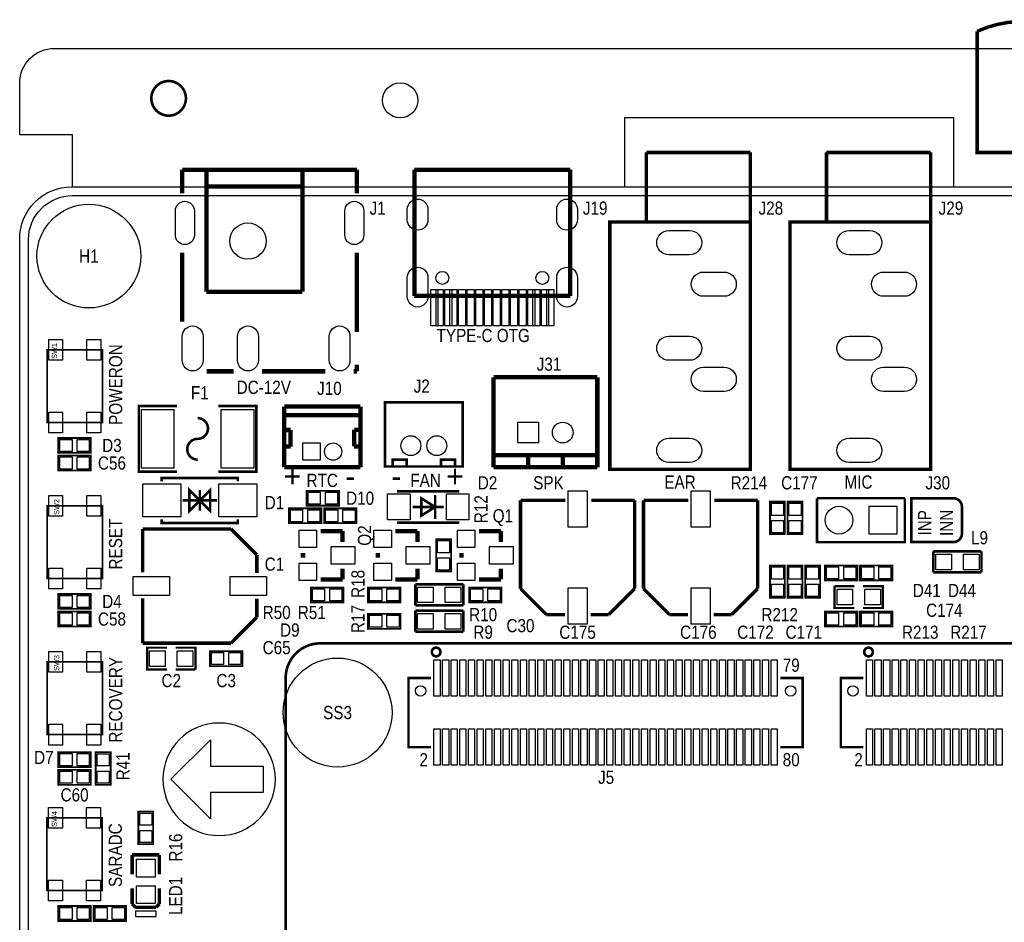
# Model space of a CAD drawing. Extents: x 0 to 137, y -8 to 92.
# Tile 2 of 11: x 0 to 57, y 39 to 92. Entities that reach past the tile are written whole.
import ezdxf
from ezdxf.enums import TextEntityAlignment as Align

# ---------------------------------------------------------------- set-up
doc = ezdxf.new("R2010")
doc.units = 0
for name, color, linetype in [('BG_OUTLINE', 3, 'CONTINUOUS'), ('BG_SILKSCREEN_TOP', 40, 'CONTINUOUS'), ('PG_SILKSCREEN_TOP', 254, 'CONTINUOUS'), ('PIN_SOLDERMASK_TOP', 12, 'CONTINUOUS'), ('RD_SILKSCREEN_TOP', 20, 'CONTINUOUS'), ('RKI_ALL', 2, 'CONTINUOUS')]:
    doc.layers.add(name, color=color, linetype=linetype)

msp = doc.modelspace()

# ---------------------------------------------------------------- linework, layer by layer
at = {"layer": 'BG_OUTLINE'}
msp.add_lwpolyline([(3.048, 81.999836), (3.048, 84.99983), (0, 84.99983), (0, 87.999824, -0.414214), (1.999996, 89.99982), (134.99973, 89.99982, -0.414214), (136.999726, 87.999824), (136.999726, 84.99983), (133.999732, 84.99983), (133.999732, 81.999836)], format="xyb", dxfattribs=at)
at = {"layer": 'BG_OUTLINE', "const_width": 0.1524}
msp.add_lwpolyline([(9.610852, 87.115904, 1), (7.610856, 87.115904, 1), (9.610852, 87.115904)], format="xyb", dxfattribs=at)
at = {"layer": 'BG_OUTLINE'}
msp.add_lwpolyline([(34.99993, 81.999836), (34.99993, 85.999828), (53.999892, 85.999828), (53.999892, 81.999836)], dxfattribs=at)
msp.add_lwpolyline([(2.999994, 81.999836), (133.999732, 81.999836, -0.414214), (136.999726, 78.999842), (136.999726, 2.999994, -0.414214), (133.999732, 0), (2.999994, 0, -0.414214), (0, 2.999994), (0, 78.999842, -0.414214)], format="xyb", close=True, dxfattribs=at)
at = {"layer": 'BG_SILKSCREEN_TOP', "const_width": 0.1524}
for points in [[(54.483, 63.5), (54.483, 61.976, -0.414214), (53.975, 61.468), (51.562, 61.468), (51.562, 64.008), (53.975, 64.008, -0.414214), (54.483, 63.5)], [(17.37995, 55.618888, 0.414214), (15.379954, 53.618892)]]:
    msp.add_lwpolyline(points, format="xyb", dxfattribs=at)
for points in [[(75.379834, 55.618888), (17.37995, 55.618888)], [(15.379954, 53.618892), (15.379954, 12.618974)]]:
    msp.add_lwpolyline(points, dxfattribs=at)
at = {"layer": 'BG_SILKSCREEN_TOP'}
msp.add_lwpolyline([(14.785645, 47.761398, 1), (8.280095, 47.761398, 1)], format="xyb", close=True, dxfattribs=at)
msp.add_lwpolyline([(14.07287, 48.523398), (14.07287, 46.999398), (11.02487, 46.999398), (11.02487, 45.475398), (8.73887, 47.761398), (11.02487, 50.047398), (11.02487, 48.523398)], close=True, dxfattribs=at)
at = {"layer": 'PG_SILKSCREEN_TOP'}
for points, const_width in [([(55.361307, 90.988896, -0.219581), (60.73742, 90.953006)], 0.2), ([(10.287, 67.437, 1), (10.287, 68.636998)], 0.150012), ([(10.287, 67.437, 1), (10.287, 66.237002)], 0.150012), ([(24.329796, 55.118889, 0.999977), (23.829823, 55.118914, 1.000023), (24.329796, 55.118889)], 0.150012), ([(49.33, 55.118889, 0.999977), (48.830027, 55.118914, 1.000023), (49.33, 55.118889)], 0.150012)]:
    msp.add_lwpolyline(points, format="xyb", dxfattribs=dict(at, const_width=const_width))
for points, const_width in [([(67.361308, 90.988896), (67.361308, 83.98891), (55.361307, 83.98891), (55.361307, 90.988896)], 0.2), ([(42.249344, 79.97571), (34.121344, 79.97571), (34.121344, 65.675688), (42.249344, 65.675688), (42.249344, 80.05191), (42.249344, 83.98891)], 0.2), ([(36.229544, 83.98891), (36.229544, 80.05191)], 0.2), ([(42.249344, 83.98891), (36.229544, 83.98891)], 0.2), ([(52.668932, 79.97571), (44.540932, 79.97571), (44.540932, 65.675688), (52.668932, 65.675688), (52.668932, 80.05191), (52.668932, 83.98891)], 0.2), ([(46.649132, 83.98891), (46.649132, 80.05191)], 0.2), ([(52.668932, 83.98891), (46.649132, 83.98891)], 0.2), ([(9.400591, 82.988836), (19.49958, 82.988836)], 0.254), ([(9.400591, 82.988836), (9.400591, 81.635041)], 0.254), ([(10.80008, 82.988836), (10.80008, 75.940336)], 0.254), ([(16.34998, 82.988836), (16.34998, 82.739941)], 0.254), ([(16.34998, 82.739941), (16.34998, 75.940336)], 0.254), ([(19.49958, 82.988836), (19.49958, 81.635041)], 0.254), ([(22.827742, 75.696572), (22.827742, 82.988861)], 0.248895), ([(22.827742, 82.988861), (31.829553, 82.988861)], 0.248895), ([(31.829553, 82.988861), (31.829553, 75.696572)], 0.248895), ([(10.80008, 82.016041), (16.34998, 82.016041)], 0.254), ([(9.400591, 78.193341), (9.400591, 74.203052)], 0.254), ([(19.49958, 78.193341), (19.49958, 73.61113)], 0.254), ([(10.80008, 75.940336), (16.34998, 75.940336)], 0.254), ([(31.829553, 75.696572), (22.827742, 75.696572)], 0.248895), ([(1.582928, 72.57669), (4.78282, 72.57669), (4.78282, 68.376546), (1.582928, 68.376546), (1.582928, 72.57669)], 0.100076), ([(19.49958, 71.71883), (19.49958, 71.340447)], 0.254), ([(10.817885, 71.340447), (12.379985, 71.340447)], 0.254), ([(14.018285, 71.340447), (17.680991, 71.340447)], 0.254), ([(19.319291, 71.340447), (19.49958, 71.340447)], 0.254), ([(27.399996, 70.999858), (27.399996, 65.79997)], 0.254), ([(33.399984, 70.999858), (27.399996, 70.999858)], 0.254), ([(33.399984, 65.79997), (33.399984, 70.999858)], 0.254), ([(25.617907, 65.841016), (21.118093, 65.841016), (21.118093, 69.541009), (25.617907, 69.541009), (25.617907, 65.841016)], 0.150089), ([(9.087002, 65.537004), (6.887007, 65.537004), (6.887007, 69.336996), (9.087002, 69.336996)], 0.150012), ([(11.486998, 69.336996), (13.686993, 69.336996), (13.686993, 65.537004), (11.486998, 65.537004)], 0.150012), ([(15.300198, 65.799995), (15.300198, 69.299785)], 0.254), ([(15.300198, 69.299785), (19.700189, 69.299785)], 0.254), ([(15.300198, 68.810581), (19.700189, 68.810403)], 0.254), ([(19.702983, 69.297804), (19.702983, 65.797887)], 0.254), ([(15.299182, 67.949597), (15.659887, 67.949597)], 0.254), ([(15.659887, 67.949597), (15.660091, 66.989985)], 0.254), ([(19.339789, 67.000399), (19.340093, 67.959986)], 0.254), ([(19.340093, 67.959986), (19.700799, 67.959986)], 0.254), ([(2.2352, 67.4878), (4.1148, 67.4878), (4.1148, 66.6242), (2.2352, 66.6242), (2.2352, 67.4878)], 0.1016), ([(15.339797, 66.989503), (15.660091, 66.989985)], 0.254), ([(19.339789, 67.000399), (19.660083, 66.999891)], 0.254), ([(27.399996, 66.499969), (33.399984, 66.499969)], 0.254), ([(29.399992, 66.499969), (29.399992, 65.79997)], 0.254), ([(31.399988, 66.499969), (31.399988, 65.79997)], 0.254), ([(4.1148, 65.6082), (2.2352, 65.6082), (2.2352, 66.4718), (4.1148, 66.4718), (4.1148, 65.6082)], 0.1016), ([(21.567902, 65.841016), (21.567902, 66.240812), (22.368002, 66.240812), (22.368002, 65.841016)], 0.150089), ([(25.168098, 65.841016), (25.168098, 66.240812), (24.367998, 66.240812), (24.367998, 65.841016)], 0.150089), ([(15.300198, 65.799995), (19.700189, 65.799995)], 0.254), ([(27.399996, 65.79997), (33.399984, 65.79997)], 0.254), ([(12.613996, 64.980998), (12.613996, 65.180997), (8.214004, 65.180997), (8.214004, 64.980998)], 0.150012), ([(10.414, 63.881), (11.013999, 64.480999), (11.013999, 63.281001), (10.414, 63.881), (9.814001, 63.281001), (9.814001, 64.480999), (10.414, 63.881)], 0.150012), ([(10.414, 64.480999), (10.414, 63.281001)], 0.150012), ([(18.4658, 63.5762), (16.5862, 63.5762), (16.5862, 64.4398), (18.4658, 64.4398), (18.4658, 63.5762)], 0.1016), ([(21.822004, 64.399998), (25.421996, 64.399998)], 0.150012), ([(11.413998, 63.881), (9.414002, 63.881)], 0.150012), ([(24.021898, 63.5), (23.222102, 64.000101), (23.222102, 62.999899), (24.021898, 63.5)], 0.150012), ([(24.021898, 64.199999), (24.021898, 62.800001)], 0.150012), ([(28.958007, 63.878993), (28.958007, 58.778902)], 0.199898), ([(31.5468, 63.878993), (28.958007, 63.878993)], 0.199898), ([(35.557993, 63.878993), (33.0454, 63.878993)], 0.199898), ([(35.557993, 58.778902), (35.557993, 63.878993)], 0.199898), ([(36.070007, 63.878993), (36.070007, 58.778902)], 0.199898), ([(38.6588, 63.878993), (36.070007, 63.878993)], 0.199898), ([(42.669993, 63.878993), (40.1574, 63.878993)], 0.199898), ([(42.669993, 58.778902), (42.669993, 63.878993)], 0.199898), ([(43.3832, 61.9252), (43.3832, 63.8048), (44.2468, 63.8048), (44.2468, 61.9252), (43.3832, 61.9252)], 0.1016), ([(44.3992, 61.9252), (44.3992, 63.8048), (45.2628, 63.8048), (45.2628, 61.9252), (44.3992, 61.9252)], 0.1016), ([(51.181, 64.008), (46.101, 64.008)], 0.150089), ([(51.181, 64.008), (51.181, 61.468), (46.101, 61.468), (46.101, 64.008)], 0.150012), ([(1.582928, 63.561214), (4.78282, 63.561214), (4.78282, 59.36107), (1.582928, 59.36107), (1.582928, 63.561214)], 0.100076), ([(15.5702, 63.4238), (17.4498, 63.4238), (17.4498, 62.5602), (15.5702, 62.5602), (15.5702, 63.4238)], 0.1016), ([(17.6022, 63.4238), (19.4818, 63.4238), (19.4818, 62.5602), (17.6022, 62.5602), (17.6022, 63.4238)], 0.1016), ([(22.722002, 63.5), (24.521998, 63.5)], 0.150012), ([(12.613996, 62.781002), (12.613996, 62.581003), (8.214004, 62.581003), (8.214004, 62.781002)], 0.150012), ([(25.421996, 62.600002), (21.822004, 62.600002)], 0.150012), ([(12.214098, 62.227993), (7.114007, 62.227993)], 0.199898), ([(7.114007, 62.227993), (7.114007, 59.7154)], 0.199898), ([(13.713993, 60.728098), (12.214098, 62.227993)], 0.199898), ([(18.669, 62.103), (17.399, 62.103)], 0.254), ([(18.669, 61.468), (18.669, 62.103)], 0.254), ([(22.9997, 62.103), (21.7297, 62.103)], 0.254), ([(22.9997, 61.468), (22.9997, 62.103)], 0.254), ([(27.8257, 62.103), (26.5557, 62.103)], 0.254), ([(27.8257, 61.468), (27.8257, 62.103)], 0.254), ([(24.0792, 59.7662), (24.0792, 61.6458), (24.9428, 61.6458), (24.9428, 59.7662), (24.0792, 59.7662)], 0.1016), ([(16.383, 60.833), (16.383, 60.579)], 0.254), ([(20.7137, 60.833), (20.7137, 60.579)], 0.254), ([(25.5397, 60.833), (25.5397, 60.579)], 0.254), ([(52.832, 59.7154), (52.832, 60.9346)], 0.1524), ([(52.832, 60.9346), (55.6133, 60.9346)], 0.1524), ([(55.6133, 60.9346), (55.6133, 59.7154)], 0.1524), ([(13.713993, 59.69), (13.713993, 60.728098)], 0.199898), ([(18.669, 59.944), (18.669, 59.309)], 0.254), ([(22.9997, 59.944), (22.9997, 59.309)], 0.254), ([(27.8257, 59.944), (27.8257, 59.309)], 0.254), ([(44.2468, 60.1218), (44.2468, 58.2422), (43.3832, 58.2422), (43.3832, 60.1218), (44.2468, 60.1218)], 0.1016), ([(45.2628, 60.1218), (45.2628, 58.2422), (44.3992, 58.2422), (44.3992, 60.1218), (45.2628, 60.1218)], 0.1016), ([(45.4152, 58.2422), (45.4152, 60.1218), (46.2788, 60.1218), (46.2788, 58.2422), (45.4152, 58.2422)], 0.1016), ([(46.5582, 60.1218), (48.4378, 60.1218), (48.4378, 59.2582), (46.5582, 59.2582), (46.5582, 60.1218)], 0.1016), ([(50.4698, 59.2582), (48.5902, 59.2582), (48.5902, 60.1218), (50.4698, 60.1218), (50.4698, 59.2582)], 0.1016), ([(55.6133, 59.7154), (52.832, 59.7154)], 0.1524), ([(18.669, 59.309), (17.399, 59.309)], 0.254), ([(22.9997, 59.309), (21.7297, 59.309)], 0.254), ([(27.8257, 59.309), (26.5557, 59.309)], 0.254), ([(18.7198, 57.9882), (16.8402, 57.9882), (16.8402, 58.8518), (18.7198, 58.8518), (18.7198, 57.9882)], 0.1016), ([(22.0218, 57.9882), (20.1422, 57.9882), (20.1422, 58.8518), (22.0218, 58.8518), (22.0218, 57.9882)], 0.1016), ([(22.8727, 59.0296), (25.654, 59.0296)], 0.1524), ([(22.8727, 57.8104), (22.8727, 59.0296)], 0.1524), ([(25.654, 59.0296), (25.654, 57.8104)], 0.1524), ([(25.9842, 58.8518), (27.8638, 58.8518), (27.8638, 57.9882), (25.9842, 57.9882), (25.9842, 58.8518)], 0.1016), ([(28.958007, 58.778902), (30.457902, 57.279007)], 0.199898), ([(34.058098, 57.279007), (35.557993, 58.778902)], 0.199898), ([(36.070007, 58.778902), (37.569902, 57.279007)], 0.199898), ([(41.170098, 57.279007), (42.669993, 58.778902)], 0.199898), ([(48.26, 57.658), (47.117, 57.658), (47.117, 58.928)], 0.127), ([(47.117, 58.928), (48.26, 58.928)], 0.127), ([(48.768, 58.928), (49.911, 58.928), (49.911, 57.658), (48.768, 57.658)], 0.127), ([(2.2352, 58.4708), (4.1148, 58.4708), (4.1148, 57.6072), (2.2352, 57.6072), (2.2352, 58.4708)], 0.1016), ([(7.114007, 58.2168), (7.114007, 55.628007)], 0.199898), ([(13.713993, 57.127902), (13.713993, 58.1914)], 0.199898), ([(4.1148, 56.5912), (2.2352, 56.5912), (2.2352, 57.4548), (4.1148, 57.4548), (4.1148, 56.5912)], 0.1016), ([(25.654, 57.8104), (22.8727, 57.8104)], 0.1524), ([(22.8727, 57.5056), (25.654, 57.5056)], 0.1524), ([(22.8727, 56.2864), (22.8727, 57.5056)], 0.1524), ([(25.654, 57.5056), (25.654, 56.2864)], 0.1524), ([(46.5582, 57.4548), (48.4378, 57.4548), (48.4378, 56.5912), (46.5582, 56.5912), (46.5582, 57.4548)], 0.1016), ([(48.5902, 57.4548), (50.4698, 57.4548), (50.4698, 56.5912), (48.5902, 56.5912), (48.5902, 57.4548)], 0.1016), ([(12.214098, 55.628007), (13.713993, 57.127902)], 0.199898), ([(20.1422, 57.3278), (22.0218, 57.3278), (22.0218, 56.4642), (20.1422, 56.4642), (20.1422, 57.3278)], 0.1016), ([(30.457902, 57.279007), (31.5214, 57.279007)], 0.199898), ([(33.02, 57.279007), (34.058098, 57.279007)], 0.199898), ([(37.569902, 57.279007), (38.6334, 57.279007)], 0.199898), ([(40.132, 57.279007), (41.170098, 57.279007)], 0.199898), ([(25.654, 56.2864), (22.8727, 56.2864)], 0.1524), ([(7.114007, 55.628007), (12.214098, 55.628007)], 0.199898), ([(8.509, 54.102), (7.366, 54.102), (7.366, 55.372), (8.509, 55.372)], 0.127), ([(9.017, 55.372), (10.16, 55.372), (10.16, 54.102)], 0.127), ([(10.9982, 55.1688), (12.8778, 55.1688), (12.8778, 54.3052), (10.9982, 54.3052), (10.9982, 55.1688)], 0.1016), ([(1.582928, 54.543706), (4.78282, 54.543706), (4.78282, 50.343562), (1.582928, 50.343562), (1.582928, 54.543706)], 0.100076), ([(10.16, 54.102), (9.017, 54.102)], 0.127), ([(23.77981, 49.6189), (22.479813, 49.6189), (22.479813, 53.618892), (23.77981, 53.618892)], 0.150012), ([(43.979821, 49.6189), (45.279818, 49.6189), (45.279818, 53.618892), (43.979821, 53.618892)], 0.150012), ([(48.780014, 49.6189), (47.480017, 49.6189), (47.480017, 53.618892), (48.780014, 53.618892)], 0.150012), ([(2.2352, 49.3268), (4.1148, 49.3268), (4.1148, 48.4632), (2.2352, 48.4632), (2.2352, 49.3268)], 0.1016), ([(4.3942, 47.4472), (4.3942, 49.3268), (5.2578, 49.3268), (5.2578, 47.4472), (4.3942, 47.4472)], 0.1016), ([(4.1148, 47.4472), (2.2352, 47.4472), (2.2352, 48.3108), (4.1148, 48.3108), (4.1148, 47.4472)], 0.1016), ([(1.56718, 45.54093), (4.767072, 45.54093), (4.767072, 41.340786), (1.56718, 41.340786), (1.56718, 45.54093)], 0.100076), ([(7.7216, 45.8978), (7.7216, 44.0182), (6.858, 44.0182), (6.858, 45.8978), (7.7216, 45.8978)], 0.1016), ([(6.499962, 43.394376), (8.07974, 43.394376)], 0.199898), ([(6.499962, 42.259479), (6.499962, 43.394376)], 0.199898), ([(8.07974, 43.394376), (8.07974, 42.259479)], 0.199898), ([(6.499962, 41.45948), (6.499962, 40.559482)], 0.199898), ([(8.07974, 40.559482), (8.07974, 41.45948)], 0.199898), ([(2.2352, 40.4368), (4.1148, 40.4368), (4.1148, 39.5732), (2.2352, 39.5732), (2.2352, 40.4368)], 0.1016), ([(4.2672, 40.4368), (6.1468, 40.4368), (6.1468, 39.5732), (4.2672, 39.5732), (4.2672, 40.4368)], 0.1016), ([(6.499962, 40.559482), (6.692951, 40.359381)], 0.199898), ([(6.692951, 40.359381), (7.886751, 40.359381)], 0.199898), ([(7.886751, 40.359381), (8.07974, 40.559482)], 0.199898)]:
    msp.add_lwpolyline(points, dxfattribs=dict(at, const_width=const_width))
msp.add_lwpolyline([(6.689954, 40.134591), (6.689954, 39.834388), (7.889748, 39.834388), (7.889748, 40.134591)], close=True, dxfattribs=at)
at = {"layer": 'PIN_SOLDERMASK_TOP'}
for points in [[(10.100272, 80.615244), (10.100272, 79.215628, -1), (9.000477, 79.215628), (9.000477, 80.615244, -1)], [(19.899693, 80.615244), (19.899693, 79.215628, -1), (18.799899, 79.215628), (18.799899, 80.615244, -1)], [(22.40821, 80.09796), (22.40821, 80.698162, -1), (23.608106, 80.698162), (23.608106, 80.09796, -1)], [(31.049189, 80.09796), (31.049189, 80.698162, -1), (32.249085, 80.698162), (32.249085, 80.09796, -1)], [(38.735356, 78.075688), (37.535358, 78.075688, -1), (37.535358, 79.475686), (38.735356, 79.475686, -1)], [(49.154944, 78.075688), (47.954946, 78.075688, -1), (47.954946, 79.475686), (49.154944, 79.475686, -1)], [(22.40821, 75.657024), (22.40821, 76.757098, -1), (23.608106, 76.757098), (23.608106, 75.657024, -1)], [(31.049189, 75.657024), (31.049189, 76.757098, -1), (32.249085, 76.757098), (32.249085, 75.657024, -1)], [(40.735352, 75.675592), (39.535354, 75.675592, -1), (39.535354, 77.075589), (40.735352, 77.075589, -1)], [(51.15494, 75.675592), (49.954942, 75.675592, -1), (49.954942, 77.075589), (51.15494, 77.075589, -1)], [(10.599433, 73.364789), (10.599433, 71.962683, -1), (9.400527, 71.962683), (9.400527, 73.364789, -1)], [(13.799833, 73.364789), (13.799833, 71.962683, -1), (12.600927, 71.962683), (12.600927, 73.364789, -1)], [(19.098349, 73.364789), (19.098349, 71.962683, -1), (17.899444, 71.962683), (17.899444, 73.364789, -1)], [(38.735356, 71.975599), (37.535358, 71.975599, -1), (37.535358, 73.375596), (38.735356, 73.375596, -1)], [(49.154944, 71.975599), (47.954946, 71.975599, -1), (47.954946, 73.375596), (49.154944, 73.375596, -1)], [(40.735352, 70.175704), (39.535354, 70.175704, -1), (39.535354, 71.575701), (40.735352, 71.575701, -1)], [(51.15494, 70.175704), (49.954942, 70.175704, -1), (49.954942, 71.575701), (51.15494, 71.575701, -1)], [(38.735356, 66.075687), (37.535358, 66.075687, -1), (37.535358, 67.475684), (38.735356, 67.475684, -1)], [(49.154944, 66.075687), (47.954946, 66.075687, -1), (47.954946, 67.475684), (49.154944, 67.475684, -1)]]:
    msp.add_lwpolyline(points, format="xyb", close=True, dxfattribs=at)
for points in [[(24.178336, 76.068415), (24.178336, 73.968318), (23.778337, 73.968318), (23.778337, 76.068415)], [(24.478158, 76.068415), (24.478158, 73.968318), (24.078159, 73.968318), (24.078159, 76.068415)], [(24.978436, 76.068415), (24.978436, 73.968318), (24.578437, 73.968318), (24.578437, 76.068415)], [(25.278258, 76.068415), (25.278258, 73.968318), (24.878259, 73.968318), (24.878259, 76.068415)], [(25.778536, 76.068415), (25.778536, 73.968318), (25.378537, 73.968318), (25.378537, 76.068415)], [(26.278942, 76.068415), (26.278942, 73.968318), (25.878942, 73.968318), (25.878942, 76.068415)], [(26.779347, 76.068415), (26.779347, 73.968318), (26.379348, 73.968318), (26.379348, 76.068415)], [(27.279752, 76.068415), (27.279752, 73.968318), (26.879753, 73.968318), (26.879753, 76.068415)], [(27.777542, 76.068415), (27.777542, 73.968318), (27.377542, 73.968318), (27.377542, 76.068415)], [(28.277947, 76.068415), (28.277947, 73.968318), (27.877948, 73.968318), (27.877948, 76.068415)], [(28.778352, 76.068415), (28.778352, 73.968318), (28.378353, 73.968318), (28.378353, 76.068415)], [(29.278758, 76.068415), (29.278758, 73.968318), (28.878759, 73.968318), (28.878759, 76.068415)], [(29.779036, 76.068415), (29.779036, 73.968318), (29.379037, 73.968318), (29.379037, 76.068415)], [(30.078858, 76.068415), (30.078858, 73.968318), (29.678859, 73.968318), (29.678859, 76.068415)], [(30.579136, 76.068415), (30.579136, 73.968318), (30.179137, 73.968318), (30.179137, 76.068415)], [(30.878958, 76.068415), (30.878958, 73.968318), (30.478959, 73.968318), (30.478959, 76.068415)], [(2.48285, 73.176638), (2.48285, 71.976742), (1.68275, 71.976742), (1.68275, 73.176638)], [(4.682998, 73.176638), (4.682998, 71.976742), (3.882898, 71.976742), (3.882898, 73.176638)], [(2.48285, 68.976494), (2.48285, 67.776598), (1.68275, 67.776598), (1.68275, 68.976494)], [(4.682998, 68.976494), (4.682998, 67.776598), (3.882898, 67.776598), (3.882898, 68.976494)], [(7.041947, 65.736978), (7.041947, 69.137022), (8.922055, 69.137022), (8.922055, 65.736978)], [(11.651945, 65.736978), (11.651945, 69.137022), (13.532053, 69.137022), (13.532053, 65.736978)], [(28.799993, 67.199967), (28.799993, 68.399965), (29.999991, 68.399965), (29.999991, 67.199967)], [(2.324633, 66.705505), (2.324633, 67.406495), (3.025623, 67.406495), (3.025623, 66.705505)], [(3.324377, 66.705505), (3.324377, 67.406495), (4.025367, 67.406495), (4.025367, 66.705505)], [(16.374999, 66.199893), (16.374999, 67.199891), (17.374997, 67.199891), (17.374997, 66.199893)], [(3.025623, 66.390495), (3.025623, 65.689505), (2.324633, 65.689505), (2.324633, 66.390495)], [(4.025367, 66.390495), (4.025367, 65.689505), (3.324377, 65.689505), (3.324377, 66.390495)], [(9.314002, 64.830998), (9.314002, 62.931002), (7.114007, 62.931002), (7.114007, 64.830998)], [(13.713993, 64.830998), (13.713993, 62.931002), (11.513998, 62.931002), (11.513998, 64.830998)], [(17.376623, 64.358495), (17.376623, 63.657505), (16.675633, 63.657505), (16.675633, 64.358495)], [(18.376367, 64.358495), (18.376367, 63.657505), (17.675377, 63.657505), (17.675377, 64.358495)], [(32.80791, 64.429386), (32.80791, 62.328806), (31.70809, 62.328806), (31.70809, 64.429386)], [(39.91991, 64.429386), (39.91991, 62.328806), (38.82009, 62.328806), (38.82009, 64.429386)], [(2.48285, 64.161162), (2.48285, 62.961266), (1.68275, 62.961266), (1.68275, 64.161162)], [(4.682998, 64.161162), (4.682998, 62.961266), (3.882898, 62.961266), (3.882898, 64.161162)], [(21.272017, 62.749938), (21.272017, 64.250062), (22.571989, 64.250062), (22.571989, 62.749938)], [(24.672011, 62.749938), (24.672011, 64.250062), (25.971983, 64.250062), (25.971983, 62.749938)], [(15.659633, 62.641505), (15.659633, 63.342495), (16.360623, 63.342495), (16.360623, 62.641505)], [(16.659377, 62.641505), (16.659377, 63.342495), (17.360367, 63.342495), (17.360367, 62.641505)], [(17.691633, 62.641505), (17.691633, 63.342495), (18.392623, 63.342495), (18.392623, 62.641505)], [(18.691377, 62.641505), (18.691377, 63.342495), (19.392367, 63.342495), (19.392367, 62.641505)], [(44.165495, 63.014377), (43.464505, 63.014377), (43.464505, 63.715367), (44.165495, 63.715367)], [(45.181495, 63.014377), (44.480505, 63.014377), (44.480505, 63.715367), (45.181495, 63.715367)], [(50.711862, 63.538862), (50.711862, 61.937138), (49.110138, 61.937138), (49.110138, 63.538862)], [(44.165495, 62.014633), (43.464505, 62.014633), (43.464505, 62.715623), (44.165495, 62.715623)], [(45.181495, 62.014633), (44.480505, 62.014633), (44.480505, 62.715623), (45.181495, 62.715623)], [(16.155162, 62.165738), (17.169638, 62.165738), (17.169638, 61.151262), (16.155162, 61.151262)], [(20.485862, 62.165738), (21.500338, 62.165738), (21.500338, 61.151262), (20.485862, 61.151262)], [(25.311862, 62.165738), (26.326338, 62.165738), (26.326338, 61.151262), (25.311862, 61.151262)], [(24.861495, 60.855377), (24.160505, 60.855377), (24.160505, 61.556367), (24.861495, 61.556367)], [(18.009362, 61.213238), (19.379438, 61.213238), (19.379438, 60.198762), (18.009362, 60.198762)], [(22.340062, 61.213238), (23.710138, 61.213238), (23.710138, 60.198762), (22.340062, 60.198762)], [(27.166062, 61.213238), (28.536138, 61.213238), (28.536138, 60.198762), (27.166062, 60.198762)], [(24.861495, 59.855633), (24.160505, 59.855633), (24.160505, 60.556623), (24.861495, 60.556623)], [(53.878861, 60.774961), (53.878861, 59.875039), (52.978939, 59.875039), (52.978939, 60.774961)], [(55.479061, 60.774961), (55.479061, 59.875039), (54.579139, 59.875039), (54.579139, 60.774961)], [(2.48285, 59.961018), (2.48285, 58.761122), (1.68275, 58.761122), (1.68275, 59.961018)], [(4.682998, 59.961018), (4.682998, 58.761122), (3.882898, 58.761122), (3.882898, 59.961018)], [(16.155162, 60.260738), (17.169638, 60.260738), (17.169638, 59.246262), (16.155162, 59.246262)], [(20.485862, 60.260738), (21.500338, 60.260738), (21.500338, 59.246262), (20.485862, 59.246262)], [(25.311862, 60.260738), (26.326338, 60.260738), (26.326338, 59.246262), (25.311862, 59.246262)], [(43.464505, 60.032367), (44.165495, 60.032367), (44.165495, 59.331377), (43.464505, 59.331377)], [(44.480505, 60.032367), (45.181495, 60.032367), (45.181495, 59.331377), (44.480505, 59.331377)], [(46.197495, 59.331377), (45.496505, 59.331377), (45.496505, 60.032367), (46.197495, 60.032367)], [(46.647633, 59.339505), (46.647633, 60.040495), (47.348623, 60.040495), (47.348623, 59.339505)], [(47.647377, 59.339505), (47.647377, 60.040495), (48.348367, 60.040495), (48.348367, 59.339505)], [(49.380623, 60.040495), (49.380623, 59.339505), (48.679633, 59.339505), (48.679633, 60.040495)], [(50.380367, 60.040495), (50.380367, 59.339505), (49.679377, 59.339505), (49.679377, 60.040495)], [(6.563614, 59.47791), (8.664194, 59.47791), (8.664194, 58.37809), (6.563614, 58.37809)], [(12.163806, 59.47791), (14.264386, 59.47791), (14.264386, 58.37809), (12.163806, 58.37809)], [(17.630623, 58.770495), (17.630623, 58.069505), (16.929633, 58.069505), (16.929633, 58.770495)], [(18.630367, 58.770495), (18.630367, 58.069505), (17.929377, 58.069505), (17.929377, 58.770495)], [(20.932623, 58.770495), (20.932623, 58.069505), (20.231633, 58.069505), (20.231633, 58.770495)], [(21.932367, 58.770495), (21.932367, 58.069505), (21.231377, 58.069505), (21.231377, 58.770495)], [(23.006939, 57.970039), (23.006939, 58.869961), (23.906861, 58.869961), (23.906861, 57.970039)], [(24.607139, 57.970039), (24.607139, 58.869961), (25.507061, 58.869961), (25.507061, 57.970039)], [(26.073633, 58.069505), (26.073633, 58.770495), (26.774623, 58.770495), (26.774623, 58.069505)], [(27.073377, 58.069505), (27.073377, 58.770495), (27.774367, 58.770495), (27.774367, 58.069505)], [(32.80791, 58.829194), (32.80791, 56.728614), (31.70809, 56.728614), (31.70809, 58.829194)], [(39.91991, 58.829194), (39.91991, 56.728614), (38.82009, 56.728614), (38.82009, 58.829194)], [(43.464505, 59.032623), (44.165495, 59.032623), (44.165495, 58.331633), (43.464505, 58.331633)], [(44.480505, 59.032623), (45.181495, 59.032623), (45.181495, 58.331633), (44.480505, 58.331633)], [(46.197495, 58.331633), (45.496505, 58.331633), (45.496505, 59.032623), (46.197495, 59.032623)], [(47.263939, 57.843039), (47.263939, 58.742961), (48.163861, 58.742961), (48.163861, 57.843039)], [(48.864139, 57.843039), (48.864139, 58.742961), (49.764061, 58.742961), (49.764061, 57.843039)], [(2.324633, 57.688505), (2.324633, 58.389495), (3.025623, 58.389495), (3.025623, 57.688505)], [(3.324377, 57.688505), (3.324377, 58.389495), (4.025367, 58.389495), (4.025367, 57.688505)], [(3.025623, 57.373495), (3.025623, 56.672505), (2.324633, 56.672505), (2.324633, 57.373495)], [(4.025367, 57.373495), (4.025367, 56.672505), (3.324377, 56.672505), (3.324377, 57.373495)], [(20.231633, 56.545505), (20.231633, 57.246495), (20.932623, 57.246495), (20.932623, 56.545505)], [(21.231377, 56.545505), (21.231377, 57.246495), (21.932367, 57.246495), (21.932367, 56.545505)], [(23.006939, 56.446039), (23.006939, 57.345961), (23.906861, 57.345961), (23.906861, 56.446039)], [(24.607139, 56.446039), (24.607139, 57.345961), (25.507061, 57.345961), (25.507061, 56.446039)], [(46.647633, 56.672505), (46.647633, 57.373495), (47.348623, 57.373495), (47.348623, 56.672505)], [(47.647377, 56.672505), (47.647377, 57.373495), (48.348367, 57.373495), (48.348367, 56.672505)], [(48.679633, 56.672505), (48.679633, 57.373495), (49.380623, 57.373495), (49.380623, 56.672505)], [(49.679377, 56.672505), (49.679377, 57.373495), (50.380367, 57.373495), (50.380367, 56.672505)], [(2.48285, 55.143654), (2.48285, 53.943758), (1.68275, 53.943758), (1.68275, 55.143654)], [(4.682998, 55.143654), (4.682998, 53.943758), (3.882898, 53.943758), (3.882898, 55.143654)], [(8.412861, 55.186961), (8.412861, 54.287039), (7.512939, 54.287039), (7.512939, 55.186961)], [(10.013061, 55.186961), (10.013061, 54.287039), (9.113139, 54.287039), (9.113139, 55.186961)], [(11.087633, 54.386505), (11.087633, 55.087495), (11.788623, 55.087495), (11.788623, 54.386505)], [(12.087377, 54.386505), (12.087377, 55.087495), (12.788367, 55.087495), (12.788367, 54.386505)], [(24.304828, 54.66889), (24.304828, 52.568894), (23.954816, 52.568894), (23.954816, 54.66889)], [(24.804827, 54.66889), (24.804827, 52.568894), (24.454815, 52.568894), (24.454815, 54.66889)], [(25.304826, 54.66889), (25.304826, 52.568894), (24.954814, 52.568894), (24.954814, 54.66889)], [(25.804825, 54.66889), (25.804825, 52.568894), (25.454813, 52.568894), (25.454813, 54.66889)], [(26.304824, 54.66889), (26.304824, 52.568894), (25.954812, 52.568894), (25.954812, 54.66889)], [(26.804823, 54.66889), (26.804823, 52.568894), (26.454811, 52.568894), (26.454811, 54.66889)], [(27.304822, 54.66889), (27.304822, 52.568894), (26.95481, 52.568894), (26.95481, 54.66889)], [(27.804821, 54.66889), (27.804821, 52.568894), (27.454809, 52.568894), (27.454809, 54.66889)], [(28.30482, 54.66889), (28.30482, 52.568894), (27.954808, 52.568894), (27.954808, 54.66889)], [(28.804819, 54.66889), (28.804819, 52.568894), (28.454807, 52.568894), (28.454807, 54.66889)], [(29.304818, 54.66889), (29.304818, 52.568894), (28.954806, 52.568894), (28.954806, 54.66889)], [(29.804817, 54.66889), (29.804817, 52.568894), (29.454805, 52.568894), (29.454805, 54.66889)], [(30.304816, 54.66889), (30.304816, 52.568894), (29.954804, 52.568894), (29.954804, 54.66889)], [(30.804815, 54.66889), (30.804815, 52.568894), (30.454803, 52.568894), (30.454803, 54.66889)], [(31.304814, 54.66889), (31.304814, 52.568894), (30.954802, 52.568894), (30.954802, 54.66889)], [(31.804813, 54.66889), (31.804813, 52.568894), (31.454801, 52.568894), (31.454801, 54.66889)], [(32.304812, 54.66889), (32.304812, 52.568894), (31.9548, 52.568894), (31.9548, 54.66889)], [(32.804811, 54.66889), (32.804811, 52.568894), (32.454799, 52.568894), (32.454799, 54.66889)], [(33.30481, 54.66889), (33.30481, 52.568894), (32.954798, 52.568894), (32.954798, 54.66889)], [(33.804809, 54.66889), (33.804809, 52.568894), (33.454797, 52.568894), (33.454797, 54.66889)], [(34.304834, 54.66889), (34.304834, 52.568894), (33.954822, 52.568894), (33.954822, 54.66889)], [(34.804833, 54.66889), (34.804833, 52.568894), (34.454821, 52.568894), (34.454821, 54.66889)], [(35.304832, 54.66889), (35.304832, 52.568894), (34.95482, 52.568894), (34.95482, 54.66889)], [(35.804831, 54.66889), (35.804831, 52.568894), (35.454819, 52.568894), (35.454819, 54.66889)], [(36.30483, 54.66889), (36.30483, 52.568894), (35.954818, 52.568894), (35.954818, 54.66889)], [(36.804829, 54.66889), (36.804829, 52.568894), (36.454817, 52.568894), (36.454817, 54.66889)], [(37.304828, 54.66889), (37.304828, 52.568894), (36.954816, 52.568894), (36.954816, 54.66889)], [(37.804827, 54.66889), (37.804827, 52.568894), (37.454815, 52.568894), (37.454815, 54.66889)], [(38.304826, 54.66889), (38.304826, 52.568894), (37.954814, 52.568894), (37.954814, 54.66889)], [(38.804825, 54.66889), (38.804825, 52.568894), (38.454813, 52.568894), (38.454813, 54.66889)], [(39.304824, 54.66889), (39.304824, 52.568894), (38.954812, 52.568894), (38.954812, 54.66889)], [(39.804823, 54.66889), (39.804823, 52.568894), (39.454811, 52.568894), (39.454811, 54.66889)], [(40.304822, 54.66889), (40.304822, 52.568894), (39.95481, 52.568894), (39.95481, 54.66889)], [(40.804821, 54.66889), (40.804821, 52.568894), (40.454809, 52.568894), (40.454809, 54.66889)], [(41.30482, 54.66889), (41.30482, 52.568894), (40.954808, 52.568894), (40.954808, 54.66889)], [(41.804819, 54.66889), (41.804819, 52.568894), (41.454807, 52.568894), (41.454807, 54.66889)], [(42.304818, 54.66889), (42.304818, 52.568894), (41.954806, 52.568894), (41.954806, 54.66889)], [(42.804817, 54.66889), (42.804817, 52.568894), (42.454805, 52.568894), (42.454805, 54.66889)], [(43.304816, 54.66889), (43.304816, 52.568894), (42.954804, 52.568894), (42.954804, 54.66889)], [(43.804815, 54.66889), (43.804815, 52.568894), (43.454803, 52.568894), (43.454803, 54.66889)], [(49.305032, 54.66889), (49.305032, 52.568894), (48.95502, 52.568894), (48.95502, 54.66889)], [(49.805031, 54.66889), (49.805031, 52.568894), (49.455019, 52.568894), (49.455019, 54.66889)], [(50.30503, 54.66889), (50.30503, 52.568894), (49.955018, 52.568894), (49.955018, 54.66889)], [(50.805029, 54.66889), (50.805029, 52.568894), (50.455017, 52.568894), (50.455017, 54.66889)], [(51.305028, 54.66889), (51.305028, 52.568894), (50.955016, 52.568894), (50.955016, 54.66889)], [(51.805027, 54.66889), (51.805027, 52.568894), (51.455015, 52.568894), (51.455015, 54.66889)], [(52.305026, 54.66889), (52.305026, 52.568894), (51.955014, 52.568894), (51.955014, 54.66889)], [(52.805025, 54.66889), (52.805025, 52.568894), (52.455013, 52.568894), (52.455013, 54.66889)], [(53.305024, 54.66889), (53.305024, 52.568894), (52.955012, 52.568894), (52.955012, 54.66889)], [(53.805023, 54.66889), (53.805023, 52.568894), (53.455011, 52.568894), (53.455011, 54.66889)], [(54.305022, 54.66889), (54.305022, 52.568894), (53.95501, 52.568894), (53.95501, 54.66889)], [(54.805021, 54.66889), (54.805021, 52.568894), (54.455009, 52.568894), (54.455009, 54.66889)], [(55.30502, 54.66889), (55.30502, 52.568894), (54.955008, 52.568894), (54.955008, 54.66889)], [(55.805019, 54.66889), (55.805019, 52.568894), (55.455007, 52.568894), (55.455007, 54.66889)], [(56.305018, 54.66889), (56.305018, 52.568894), (55.955006, 52.568894), (55.955006, 54.66889)], [(56.805017, 54.66889), (56.805017, 52.568894), (56.455005, 52.568894), (56.455005, 54.66889)], [(2.48285, 50.94351), (2.48285, 49.743614), (1.68275, 49.743614), (1.68275, 50.94351)], [(4.682998, 50.94351), (4.682998, 49.743614), (3.882898, 49.743614), (3.882898, 50.94351)], [(24.304828, 50.668898), (24.304828, 48.568902), (23.954816, 48.568902), (23.954816, 50.668898)], [(24.804827, 50.668898), (24.804827, 48.568902), (24.454815, 48.568902), (24.454815, 50.668898)], [(25.304826, 50.668898), (25.304826, 48.568902), (24.954814, 48.568902), (24.954814, 50.668898)], [(25.804825, 50.668898), (25.804825, 48.568902), (25.454813, 48.568902), (25.454813, 50.668898)], [(26.304824, 50.668898), (26.304824, 48.568902), (25.954812, 48.568902), (25.954812, 50.668898)], [(26.804823, 50.668898), (26.804823, 48.568902), (26.454811, 48.568902), (26.454811, 50.668898)], [(27.304822, 50.668898), (27.304822, 48.568902), (26.95481, 48.568902), (26.95481, 50.668898)], [(27.804821, 50.668898), (27.804821, 48.568902), (27.454809, 48.568902), (27.454809, 50.668898)], [(28.30482, 50.668898), (28.30482, 48.568902), (27.954808, 48.568902), (27.954808, 50.668898)], [(28.804819, 50.668898), (28.804819, 48.568902), (28.454807, 48.568902), (28.454807, 50.668898)], [(29.304818, 50.668898), (29.304818, 48.568902), (28.954806, 48.568902), (28.954806, 50.668898)], [(29.804817, 50.668898), (29.804817, 48.568902), (29.454805, 48.568902), (29.454805, 50.668898)], [(30.304816, 50.668898), (30.304816, 48.568902), (29.954804, 48.568902), (29.954804, 50.668898)], [(30.804815, 50.668898), (30.804815, 48.568902), (30.454803, 48.568902), (30.454803, 50.668898)], [(31.304814, 50.668898), (31.304814, 48.568902), (30.954802, 48.568902), (30.954802, 50.668898)], [(31.804813, 50.668898), (31.804813, 48.568902), (31.454801, 48.568902), (31.454801, 50.668898)], [(32.304812, 50.668898), (32.304812, 48.568902), (31.9548, 48.568902), (31.9548, 50.668898)], [(32.804811, 50.668898), (32.804811, 48.568902), (32.454799, 48.568902), (32.454799, 50.668898)], [(33.30481, 50.668898), (33.30481, 48.568902), (32.954798, 48.568902), (32.954798, 50.668898)], [(33.804809, 50.668898), (33.804809, 48.568902), (33.454797, 48.568902), (33.454797, 50.668898)], [(34.304834, 50.668898), (34.304834, 48.568902), (33.954822, 48.568902), (33.954822, 50.668898)], [(34.804833, 50.668898), (34.804833, 48.568902), (34.454821, 48.568902), (34.454821, 50.668898)], [(35.304832, 50.668898), (35.304832, 48.568902), (34.95482, 48.568902), (34.95482, 50.668898)], [(35.804831, 50.668898), (35.804831, 48.568902), (35.454819, 48.568902), (35.454819, 50.668898)], [(36.30483, 50.668898), (36.30483, 48.568902), (35.954818, 48.568902), (35.954818, 50.668898)], [(36.804829, 50.668898), (36.804829, 48.568902), (36.454817, 48.568902), (36.454817, 50.668898)], [(37.304828, 50.668898), (37.304828, 48.568902), (36.954816, 48.568902), (36.954816, 50.668898)], [(37.804827, 50.668898), (37.804827, 48.568902), (37.454815, 48.568902), (37.454815, 50.668898)], [(38.304826, 50.668898), (38.304826, 48.568902), (37.954814, 48.568902), (37.954814, 50.668898)], [(38.804825, 50.668898), (38.804825, 48.568902), (38.454813, 48.568902), (38.454813, 50.668898)], [(39.304824, 50.668898), (39.304824, 48.568902), (38.954812, 48.568902), (38.954812, 50.668898)], [(39.804823, 50.668898), (39.804823, 48.568902), (39.454811, 48.568902), (39.454811, 50.668898)], [(40.304822, 50.668898), (40.304822, 48.568902), (39.95481, 48.568902), (39.95481, 50.668898)], [(40.804821, 50.668898), (40.804821, 48.568902), (40.454809, 48.568902), (40.454809, 50.668898)], [(41.30482, 50.668898), (41.30482, 48.568902), (40.954808, 48.568902), (40.954808, 50.668898)], [(41.804819, 50.668898), (41.804819, 48.568902), (41.454807, 48.568902), (41.454807, 50.668898)], [(42.304818, 50.668898), (42.304818, 48.568902), (41.954806, 48.568902), (41.954806, 50.668898)], [(42.804817, 50.668898), (42.804817, 48.568902), (42.454805, 48.568902), (42.454805, 50.668898)], [(43.304816, 50.668898), (43.304816, 48.568902), (42.954804, 48.568902), (42.954804, 50.668898)], [(43.804815, 50.668898), (43.804815, 48.568902), (43.454803, 48.568902), (43.454803, 50.668898)], [(49.305032, 50.668898), (49.305032, 48.568902), (48.95502, 48.568902), (48.95502, 50.668898)], [(49.805031, 50.668898), (49.805031, 48.568902), (49.455019, 48.568902), (49.455019, 50.668898)], [(50.30503, 50.668898), (50.30503, 48.568902), (49.955018, 48.568902), (49.955018, 50.668898)], [(50.805029, 50.668898), (50.805029, 48.568902), (50.455017, 48.568902), (50.455017, 50.668898)], [(51.305028, 50.668898), (51.305028, 48.568902), (50.955016, 48.568902), (50.955016, 50.668898)], [(51.805027, 50.668898), (51.805027, 48.568902), (51.455015, 48.568902), (51.455015, 50.668898)], [(52.305026, 50.668898), (52.305026, 48.568902), (51.955014, 48.568902), (51.955014, 50.668898)], [(52.805025, 50.668898), (52.805025, 48.568902), (52.455013, 48.568902), (52.455013, 50.668898)], [(53.305024, 50.668898), (53.305024, 48.568902), (52.955012, 48.568902), (52.955012, 50.668898)], [(53.805023, 50.668898), (53.805023, 48.568902), (53.455011, 48.568902), (53.455011, 50.668898)], [(54.305022, 50.668898), (54.305022, 48.568902), (53.95501, 48.568902), (53.95501, 50.668898)], [(54.805021, 50.668898), (54.805021, 48.568902), (54.455009, 48.568902), (54.455009, 50.668898)], [(55.30502, 50.668898), (55.30502, 48.568902), (54.955008, 48.568902), (54.955008, 50.668898)], [(55.805019, 50.668898), (55.805019, 48.568902), (55.455007, 48.568902), (55.455007, 50.668898)], [(56.305018, 50.668898), (56.305018, 48.568902), (55.955006, 48.568902), (55.955006, 50.668898)], [(56.805017, 50.668898), (56.805017, 48.568902), (56.455005, 48.568902), (56.455005, 50.668898)], [(2.324633, 48.544505), (2.324633, 49.245495), (3.025623, 49.245495), (3.025623, 48.544505)], [(3.324377, 48.544505), (3.324377, 49.245495), (4.025367, 49.245495), (4.025367, 48.544505)], [(5.176495, 48.536377), (4.475505, 48.536377), (4.475505, 49.237367), (5.176495, 49.237367)], [(3.025623, 48.229495), (3.025623, 47.528505), (2.324633, 47.528505), (2.324633, 48.229495)], [(4.025367, 48.229495), (4.025367, 47.528505), (3.324377, 47.528505), (3.324377, 48.229495)], [(5.176495, 47.536633), (4.475505, 47.536633), (4.475505, 48.237623), (5.176495, 48.237623)], [(2.467102, 46.140878), (2.467102, 44.940982), (1.667002, 44.940982), (1.667002, 46.140878)], [(4.66725, 46.140878), (4.66725, 44.940982), (3.86715, 44.940982), (3.86715, 46.140878)], [(6.939305, 45.808367), (7.640295, 45.808367), (7.640295, 45.107377), (6.939305, 45.107377)], [(6.939305, 44.808623), (7.640295, 44.808623), (7.640295, 44.107633), (6.939305, 44.107633)], [(6.749847, 43.144364), (7.829855, 43.144364), (7.829855, 42.114394), (6.749847, 42.114394)], [(2.467102, 41.940734), (2.467102, 40.740838), (1.667002, 40.740838), (1.667002, 41.940734)], [(4.66725, 41.940734), (4.66725, 40.740838), (3.86715, 40.740838), (3.86715, 41.940734)], [(6.749847, 41.604362), (7.829855, 41.604362), (7.829855, 40.574392), (6.749847, 40.574392)], [(2.324633, 39.654505), (2.324633, 40.355495), (3.025623, 40.355495), (3.025623, 39.654505)], [(3.324377, 39.654505), (3.324377, 40.355495), (4.025367, 40.355495), (4.025367, 39.654505)], [(4.356633, 39.654505), (4.356633, 40.355495), (5.057623, 40.355495), (5.057623, 39.654505)], [(5.356377, 39.654505), (5.356377, 40.355495), (6.057367, 40.355495), (6.057367, 39.654505)]]:
    msp.add_lwpolyline(points, close=True, dxfattribs=at)
for centre, radius in [((21.999956, 86.999826), 1.016), ((3.999992, 77.999844), 2.999994), ((13.20038, 78.863952), 1.050303), ((24.438153, 76.737972), 0.375031), ((30.219142, 76.737972), 0.375031), ((31.399988, 67.799966), 0.599999), ((18.125186, 66.699892), 0.499999), ((22.617913, 67.040912), 0.575005), ((24.118087, 67.040912), 0.575005), ((47.371, 62.738), 0.800862), ((18.379948, 51.618896), 3.149994), ((23.179811, 52.868906), 0.299999), ((44.579819, 52.868906), 0.299999), ((48.180015, 52.868906), 0.299999)]:
    msp.add_circle(centre, radius, dxfattribs=at)
at = {"layer": 'RKI_ALL'}
msp.add_lwpolyline([(0.508, 3.048), (0.508, 78.951836, -0.414214), (3.048, 81.491836), (133.951726, 81.491836, -0.414214), (136.491726, 78.951836), (136.491726, 3.048, -0.414214), (133.951726, 0.508), (3.048, 0.508, -0.414214)], format="xyb", close=True, dxfattribs=at)

# ---------------------------------------------------------------- texts
at = {"layer": 'BG_SILKSCREEN_TOP'}
for s, height, width, p in [('TYPE-C OTG', 0.762, 0.866667, (24.102847, 73.029572)), ('DC-12V', 0.762, 0.866667, (12.545085, 70.034836)), ('+', 1.27, 1.02, (15.2654, 64.643)), ('+', 1.27, 1.02, (24.6634, 64.643)), ('RTC', 0.762, 0.866667, (16.585794, 64.656995)), ('-', 1.27, 1.02, (18.8214, 64.643)), ('-', 1.27, 1.02, (21.4884, 64.643)), ('FAN', 0.762, 0.866667, (22.585426, 64.65697)), ('SPK', 0.762, 0.866667, (29.6926, 64.516)), ('EAR', 0.762, 0.866667, (37.270944, 64.55791)), ('MIC', 0.762, 0.866667, (47.690532, 64.55791))]:
    msp.add_text(s, height=height, dxfattribs=dict(at, width=width)).set_placement(p)
at = {"layer": 'BG_SILKSCREEN_TOP', "width": 0.866667}
for s, p in [('POWERON', (5.92582, 68.242434)), ('INP', (52.705, 61.849)), ('INN', (53.975, 61.8236)), ('RESET', (5.92582, 59.885834)), ('RECOVERY', (5.92582, 49.878234)), ('SARADC', (5.910072, 41.536366))]:
    msp.add_text(s, height=0.762, rotation=90, dxfattribs=at).set_placement(p)
at = {"layer": 'PG_SILKSCREEN_TOP', "width": 0.866667}
for s, p in [('79', (44.1198, 53.975)), ('2', (23.114, 48.514)), ('80', (44.1198, 48.514)), ('2', (48.26, 48.514))]:
    msp.add_text(s, height=0.762, dxfattribs=at).set_placement(p)
at = {"layer": 'RD_SILKSCREEN_TOP', "width": 0.866667}
for s, p in [('J1', (20.701, 80.391)), ('J19', (33.274, 80.391)), ('J28', (43.434, 80.391)), ('J29', (53.848, 80.391)), ('H1', (3.999992, 77.618844)), ('J31', (30.607, 71.374)), ('J10', (17.907, 69.977)), ('F1', (10.414, 69.723)), ('D3', (5.334, 66.675)), ('C56', (5.334, 65.659)), ('D2', (27.051, 64.516)), ('R214', (42.164, 64.516)), ('C177', (45.085, 64.516)), ('J30', (53.086, 64.516)), ('D10', (19.685, 63.627)), ('D1', (14.732, 63.373)), ('Q1', (27.94, 62.611)), ('L9', (55.499, 61.341)), ('C1', (14.732, 59.817)), ('D41', (52.451, 58.293)), ('D44', (54.483, 58.293)), ('D4', (5.334, 57.658)), ('R50', (14.859, 57.023)), ('R51', (16.891, 57.023)), ('R10', (26.797, 56.896)), ('R212', (43.942, 56.896)), ('C174', (53.467, 57.15)), ('C58', (5.334, 56.642)), ('C30', (28.956, 56.261)), ('D9', (15.621, 56.007)), ('R9', (26.797, 55.88)), ('C175', (32.258, 55.88)), ('C176', (39.243, 55.88)), ('C172', (42.545, 55.88)), ('C171', (45.339, 55.88)), ('R213', (52.07, 55.88)), ('R217', (54.864, 55.88)), ('C65', (14.859, 54.991)), ('C2', (8.763, 53.086)), ('C3', (11.938, 53.086)), ('SS3', (18.379948, 51.237896)), ('D7', (1.397, 48.641)), ('J5', (33.909, 47.498)), ('C60', (3.175, 46.482))]:
    msp.add_text(s, height=0.762, dxfattribs=at).set_placement(p, align=Align.CENTER)
at = {"layer": 'RD_SILKSCREEN_TOP'}
for s, p in [('SW1', (2.159, 72.515984)), ('SW2', (2.286, 63.500508)), ('SW3', (2.286, 54.483)), ('SW4', (2.159, 45.465492))]:
    msp.add_text(s, height=0.3048, rotation=90, dxfattribs=at).set_placement(p, align=Align.CENTER)
at = {"layer": 'RD_SILKSCREEN_TOP', "width": 0.866667}
msp.add_text('J2', height=0.762, dxfattribs=at).set_placement((22.7838, 70.104))
for s, p in [('R12', (27.051, 63.373)), ('Q2', (20.32, 61.849)), ('R18', (19.939, 59.055)), ('R17', (19.939, 57.023)), ('R41', (6.35, 48.514)), ('R16', (9.398, 43.815)), ('LED1', (9.398, 41.021))]:
    msp.add_text(s, height=0.762, rotation=90, dxfattribs=at).set_placement(p, align=Align.CENTER)

doc.saveas('drawing.dxf')
